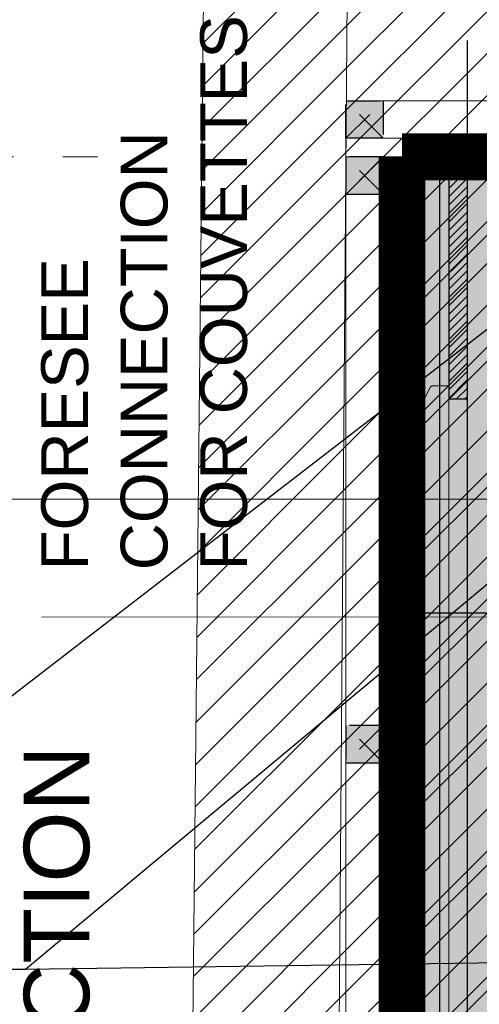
# Model space of a CAD drawing. Header units: centimetres. Extents: x -2854 to 18796, y -762 to 9238.
# Tile 115 of 173: x 557 to 606, y 1520 to 1625. Entities that reach past the tile are written whole.
import ezdxf
from ezdxf import colors
from ezdxf.entities.mleader import LeaderData, LeaderLine
from ezdxf.math import Vec2, Vec3

# ---------------------------------------------------------------- set-up
doc = ezdxf.new("R2010")
doc.units = ezdxf.units.CM
doc.header["$LTSCALE"] = 0.3
doc.linetypes.add('ACAD_ISO03W100', pattern=[30, 12, -18])
for name, color, linetype, lineweight in [('_IVELA_FOCUSING', 30, 'Continuous', 15), ('KK_ARC_WALL 0.2', 3, 'Continuous', 20), ('KK_ARC_WALL DETAIL 0.09', 253, 'Continuous', 9), ('KK_DIM', 253, 'Continuous', 5), ('KK_FIN_CEILING', 7, 'Continuous', 5), ('KK_FUR_DET', 251, 'Continuous', 9), ('KK_FUR_DIG', 7, 'Continuous', 9), ('XR_DEM_GENERIC', 215, 'Continuous', 13), ('XR_EXIST_WALLS_0.2', 2, 'Continuous', 20)]:
    doc.layers.add(name, color=color, linetype=linetype, lineweight=lineweight)
for name, color, linetype in [('KK_ARC_AREAS', 1, 'Continuous'), ('KK_ARC_PROJECTION', 253, 'ACAD_ISO03W100'), ('KK_FIN_FLOOR', 7, 'Continuous'), ('KK_FIN_WALLS', 7, 'Continuous'), ('KK_FUR_HATCH', 253, 'Continuous'), ('XR_EXIST_WALL_HATCH', 253, 'Continuous')]:
    doc.layers.add(name, color=color, linetype=linetype)
doc.layers.add('KK_Defpoints', color=40, linetype='Continuous', plot=False)
doc.layers.add('KK_TAG_ELECTRICAL', color=7, linetype='Continuous', true_color=0x0070e2)
doc.styles.add('IVELA', font='Arial.ttf')
doc.styles.add('KIKO Milano_Light', font='Arial.ttf')
doc.dimstyles.new('KIKO', dxfattribs={"dimtxt": 1.5, "dimasz": 1, "dimexe": 0, "dimexo": 2, "dimgap": 0.7, "dimtad": 0, "dimtih": 1, "dimtoh": 1, "dimdec": 0, "dimzin": 0, "dimtxsty": 'KIKO Milano_Light', "dimblk": 'ARCHTICK', "dimcen": 0.09, "dimadec": 1, "dimazin": 0, "dimtfac": 1, "dimtdec": 0, "dimtix": 1, "dimtofl": 0, "dimtmove": 0, "dimatfit": 3, "dimldrblk": 'ARCHTICK', "dimfxl": 5, "dimfxlon": 1, "dimtolj": 1, "dimtzin": 0, "dimlwe": 5, "dimarcsym": 0})
pattern_1 = [(45, (-153.7851414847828, 995.6580587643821), (-2.245064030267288, 2.245064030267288), [])]

# ---------------------------------------------------------------- blocks, each defined once
blk = doc.blocks.new('_ArchTick')
at = {"color": 0, "linetype": 'ByBlock', "const_width": 0.15}
blk.add_lwpolyline([(-0.5, -0.5), (0.5, 0.5)], dxfattribs=at)
blk = doc.blocks.new('*D117')
at = {"layer": 'Defpoints', "color": 0, "transparency": 16777216}
for p in [(539.7191332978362, 1610.156779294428), (654.956426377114, 1610.156779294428), (647.7087667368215, 1291.340264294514)]:
    blk.add_point(p, dxfattribs=at)
at = {"layer": 'KK_DIM', "color": 0, "linetype": 'ACAD_ISO03W100', "lineweight": 5, "transparency": 16777216}
for p, q in [((564.7191332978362, 1610.156779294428), (539.7191332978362, 1610.156779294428)), ((564.7191332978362, 1291.340264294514), (539.7191332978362, 1291.340264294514))]:
    blk.add_line(p, q, dxfattribs=at)
at = {"layer": 'KK_DIM', "color": 0, "lineweight": -2, "transparency": 16777216}
for p, q in [((539.7191332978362, 1610.156779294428), (539.7191332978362, 1458.080377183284)), ((539.7191332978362, 1291.340264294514), (539.7191332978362, 1443.416666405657))]:
    blk.add_line(p, q, dxfattribs=at)
at = {"layer": 'KK_DIM', "color": 0, "lineweight": -2, "transparency": 16777216, "xscale": 5, "yscale": 5, "zscale": 5}
for p, rotation in [((539.7191332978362, 1610.156779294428), 90), ((539.7191332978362, 1291.340264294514), 270)]:
    blk.add_blockref('_ArchTick', p, dxfattribs=dict(at, rotation=rotation))
at = {"layer": 'KK_DIM', "color": 0, "transparency": 16777216, "insert": (539.7191332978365, 1450.74852179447), "char_height": 7.5, "attachment_point": 5, "style": 'KIKO Milano_Light'}
blk.add_mtext('\\A1;319', dxfattribs=at)
blk = doc.blocks.new('*D118')
at = {"layer": 'Defpoints', "color": 0, "transparency": 16777216}
for p in [(539.8462570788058, 1787.187443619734), (654.2577631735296, 1787.187443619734), (654.956426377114, 1610.156779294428)]:
    blk.add_point(p, dxfattribs=at)
at = {"layer": 'KK_DIM', "color": 0, "linetype": 'ACAD_ISO03W100', "lineweight": 5, "transparency": 16777216}
for p, q in [((564.8462570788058, 1787.187443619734), (539.8462570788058, 1787.187443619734)), ((564.8462570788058, 1610.156779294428), (539.8462570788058, 1610.156779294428))]:
    blk.add_line(p, q, dxfattribs=at)
at = {"layer": 'KK_DIM', "color": 0, "lineweight": -2, "transparency": 16777216}
for p, q in [((539.8462570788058, 1787.187443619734), (539.8462570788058, 1705.937459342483)), ((539.8462570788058, 1610.156779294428), (539.8462570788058, 1691.406763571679))]:
    blk.add_line(p, q, dxfattribs=at)
at = {"layer": 'KK_DIM', "color": 0, "lineweight": -2, "transparency": 16777216, "xscale": 5, "yscale": 5, "zscale": 5}
for p, rotation in [((539.8462570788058, 1787.187443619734), 90), ((539.8462570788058, 1610.156779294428), 270)]:
    blk.add_blockref('_ArchTick', p, dxfattribs=dict(at, rotation=rotation))
at = {"layer": 'KK_DIM', "color": 0, "transparency": 16777216, "insert": (539.8462570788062, 1698.67211145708), "char_height": 7.5, "attachment_point": 5, "style": 'KIKO Milano_Light'}
blk.add_mtext('\\A1;177', dxfattribs=at)
blk = doc.blocks.new('*D124')
at = {"layer": 'Defpoints', "color": 0, "transparency": 16777216}
for p in [(635.1044807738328, 2247.752450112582), (515.87827325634, 1257.477025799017), (645.7087667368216, 1257.477025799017)]:
    blk.add_point(p, dxfattribs=at)
at = {"layer": 'KK_DIM', "color": 0, "linetype": 'ACAD_ISO03W100', "lineweight": 5, "transparency": 16777216}
for p, q in [((540.8782732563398, 2247.752450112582), (515.8782732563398, 2247.752450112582)), ((540.87827325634, 1257.477025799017), (515.87827325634, 1257.477025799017))]:
    blk.add_line(p, q, dxfattribs=at)
at = {"layer": 'KK_DIM', "color": 0, "lineweight": -2, "transparency": 16777216}
for p, q in [((515.8782732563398, 2247.752450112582), (515.8782732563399, 1759.944035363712)), ((515.87827325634, 1257.477025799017), (515.8782732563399, 1745.285440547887))]:
    blk.add_line(p, q, dxfattribs=at)
at = {"layer": 'KK_DIM', "color": 0, "lineweight": -2, "transparency": 16777216, "xscale": 5, "yscale": 5, "zscale": 5}
for p, rotation in [((515.8782732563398, 2247.752450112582), 90), ((515.87827325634, 1257.477025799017), 270)]:
    blk.add_blockref('_ArchTick', p, dxfattribs=dict(at, rotation=rotation))
at = {"layer": 'KK_DIM', "color": 0, "transparency": 16777216, "insert": (515.8782732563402, 1752.614737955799), "char_height": 7.5, "attachment_point": 5, "style": 'KIKO Milano_Light'}
blk.add_mtext('\\A1;990', dxfattribs=at)
blk = doc.blocks.new('_DotBlank')
at = {"color": 0, "linetype": 'ByBlock', "lineweight": -2}
blk.add_line((-0.5, 0), (-1, 0), dxfattribs=at)
blk.add_circle((0, 0), 0.5, dxfattribs=at)
blk = doc.blocks.new('A$C5289d5f0')
at = {"layer": 'KK_FUR_HATCH', "true_color": 0xffffff}
h = blk.add_hatch(color=7, dxfattribs=at)
h.dxf.hatch_style = 1
h.paths.add_polyline_path([(111.440293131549, -5.240000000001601), (111.440293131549, -3.482664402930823), (111.3309561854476, -3.304394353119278), (110.1402016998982, -2.698810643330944), (110.1402016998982, 0), (0, 0), (0, -2.698810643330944), (-1.190754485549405, -3.304394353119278), (-1.300091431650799, -3.482664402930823), (-1.300091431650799, -5.240000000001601)])

msp = doc.modelspace()

# ---------------------------------------------------------------- hatches: boundary and pattern name
at = {"layer": 'KK_ARC_AREAS', "true_color": 0xb896c1, "transparency": 33554559}
h = msp.add_hatch(color=253, dxfattribs=at)
h.dxf.hatch_style = 1
h.paths.add_polyline_path([(597.3874383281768, 1291.352072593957), (597.3874383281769, 1610.156710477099), (654.9564263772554, 1610.156710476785), (654.9564263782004, 1783.622289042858), (624.2564123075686, 1783.622289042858), (624.2564123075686, 1889.722289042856), (654.9564263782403, 1889.722289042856), (654.9564263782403, 2123.473934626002), (648.7892178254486, 2123.473934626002), (819.256426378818, 2123.473934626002), (819.256426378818, 2100.086963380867), (829.256426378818, 2100.086963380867), (829.256426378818, 2110.087210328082), (930.0715884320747, 2110.086598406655), (930.0715884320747, 2100.086598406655), (958.2694010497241, 2100.087210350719), (958.2694010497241, 2074.217536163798), (1001.270083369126, 2074.242259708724), (1001.270083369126, 1291.340429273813), (917.7086963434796, 1291.340429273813), (917.7086963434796, 1241.477026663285), (647.7087667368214, 1241.477026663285), (647.7087667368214, 1291.352072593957)])
at = {"layer": 'KK_ARC_WALL 0.2', "true_color": 0xffffff}
h = msp.add_hatch(color=7, dxfattribs=at)
h.dxf.hatch_style = 1
h.paths.add_polyline_path([(595.3876521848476, 1612.156710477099), (591.3876521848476, 1612.156710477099), (591.3876521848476, 1616.156710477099), (595.3876521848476, 1616.156710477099)])
h = msp.add_hatch(color=7, dxfattribs=at)
h.dxf.hatch_style = 1
h.paths.add_polyline_path([(595.3874383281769, 1606.156980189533), (595.3874383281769, 1610.156980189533), (591.3874383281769, 1610.156980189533), (591.3874383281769, 1606.156980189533)])
h = msp.add_hatch(color=7, dxfattribs=at)
h.dxf.hatch_style = 1
h.paths.add_polyline_path([(595.3874383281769, 1545.340534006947), (595.3874383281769, 1549.340534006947), (591.3874383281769, 1549.340534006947), (591.3874383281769, 1545.340534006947)])
at = {"layer": 'KK_FIN_CEILING', "lineweight": 5, "true_color": 0x939598, "transparency": 33554610}
h = msp.add_hatch(dxfattribs=at)
h.set_pattern_fill('ANSI31', color=252, scale=3, angle=-1.272221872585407e-14)
h.set_pattern_definition([(44.99999999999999, (-1225, 2181.490601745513), (-6.735192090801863, 6.735192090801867), [])])
h.paths.add_polyline_path([(640.3904301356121, 1610.156710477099), (597.3876521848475, 1610.156710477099), (597.3876521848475, 1291.340534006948), (640.3904301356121, 1291.340534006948)])
at = {"layer": 'KK_FIN_FLOOR', "true_color": 0x636466, "transparency": 33554559}
h = msp.add_hatch(dxfattribs=at)
h.set_pattern_fill('KK_PAV100X100CM', color=251, scale=0.9, angle=-90.00000000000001, pattern_type=2)
h.set_pattern_definition([(270, (917.7086963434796, 1291.340534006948), (90, -3.445711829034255e-14), []), (0, (917.7086963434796, 1291.340534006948), (3.996802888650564e-14, 90), [])])
h.paths.add_polyline_path([(1001.246731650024, 2074.155283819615), (958.246501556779, 2074.155349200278), (958.2465411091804, 2100.00023446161), (930.0472510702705, 2100.005800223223), (930.0464488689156, 2109.97400153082), (924.1538323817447, 2109.97400153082), (831.4446527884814, 2109.97400153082), (831.4418184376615, 2100.000234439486), (819.2330746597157, 2100.000234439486), (819.2330746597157, 2123.386958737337), (653.1563977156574, 2123.386946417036), (653.1563942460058, 1889.635313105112), (624.2330605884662, 1889.63532722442), (624.2330605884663, 1783.535313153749), (654.9330605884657, 1783.535313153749), (654.9330746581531, 1610.06973458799), (597.3640866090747, 1610.070004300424), (597.3643004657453, 1291.265096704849), (647.6854150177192, 1291.253558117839), (648.474596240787, 1241.477026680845), (702.7087647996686, 1241.477026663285), (702.7087647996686, 1291.423847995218), (864.7087647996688, 1291.340256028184), (865.2087647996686, 1241.477026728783), (918.4978775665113, 1241.477026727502), (917.6853446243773, 1241.390050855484), (917.7086963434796, 1291.340429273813), (1001.270083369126, 1291.340429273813), (1001.246731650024, 1394.680872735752)])
at = {"layer": 'KK_FUR_DIG', "true_color": 0xd19cc7}
h = msp.add_hatch(color=9, dxfattribs=at)
h.dxf.hatch_style = 1
h.paths.add_polyline_path([(602.3856529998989, 1585.681504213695), (600.6283174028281, 1585.681504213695), (600.4500473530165, 1585.572167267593), (599.8444636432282, 1584.381412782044), (597.1456529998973, 1584.381412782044), (597.1456529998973, 1474.241211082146), (599.8444636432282, 1474.241211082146), (600.4500473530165, 1473.050456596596), (600.6283174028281, 1472.941119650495), (602.3856529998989, 1472.941119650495)])
at = {"layer": 'KK_FUR_HATCH', "true_color": 0xffffff}
h = msp.add_hatch(color=7, dxfattribs=at)
h.dxf.hatch_style = 1
h.paths.add_polyline_path([(601.3874383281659, 1450.738556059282), (601.3874383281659, 1608.139506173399), (676.3942406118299, 1608.139506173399), (676.3942406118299, 1450.738556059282)])
at = {"layer": 'KK_FUR_HATCH', "ltscale": 50}
h = msp.add_hatch(dxfattribs=at)
h.set_pattern_fill('ANSI31', color=256, scale=0.2000000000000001, angle=180, style=0)
h.set_pattern_definition([(225, (3550.704870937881, 750.1618570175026), (0.4490128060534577, -0.4490128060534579), [])])
h.paths.add_polyline_path([(604.3861965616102, 1584.261476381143), (604.3861965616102, 1608.138020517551), (602.3863730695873, 1608.138020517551), (602.3863730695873, 1584.261476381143)])
h.paths.add_polyline_path([(604.3859932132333, 1474.361116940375), (602.3857749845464, 1474.361119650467), (602.3870671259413, 1450.738597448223), (604.3872841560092, 1450.738603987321)])
at = {"layer": 'XR_DEM_GENERIC'}
h = msp.add_hatch(dxfattribs=at)
h.set_pattern_fill('ANSI31', color=256)
h.set_pattern_definition(pattern_1)
h.paths.add_polyline_path([(591.9908860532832, 1689.612127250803), (648.2577228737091, 1689.184790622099), (645.7087667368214, 1257.477025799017), (588.7096294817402, 1257.573505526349)])
at = {"layer": 'XR_EXIST_WALL_HATCH'}
h = msp.add_hatch(dxfattribs=at)
h.set_pattern_fill('ANSI31', color=256)
h.set_pattern_definition(pattern_1)
h.paths.add_polyline_path([(2963.248468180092, 2268.186553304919), (2446.214858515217, 2268.186553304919), (2446.214858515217, 2253.055059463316), (2963.248468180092, 2253.055059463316)])
h.paths.add_polyline_path([(572.3596815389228, 1257.697678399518), (588.7096330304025, 1257.57349922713), (591.9908937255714, 1689.61213095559), (648.2577176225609, 1689.184792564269), (648.9564250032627, 1781.182132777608), (592.9595093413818, 1781.770696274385), (596.2048234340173, 2095.753080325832), (596.2048327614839, 2095.753079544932), (596.1044807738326, 2103.752450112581), (596.1044831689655, 2103.752441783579), (596.1044831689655, 2193.752464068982), (635.1044687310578, 2193.752464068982), (635.1044687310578, 2247.752453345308), (939.0680964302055, 2253.055066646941), (948.0681799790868, 2252.055745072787), (1036.063505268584, 2253.021092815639), (1036.057737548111, 2110.159430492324), (948.0788766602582, 2109.055732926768), (948.0779044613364, 2122.055733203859), (939.0779040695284, 2122.055059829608), (939.0789514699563, 2108.055059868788), (939.029109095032, 2107.593676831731), (939.0795497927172, 2100.054437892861), (954.1735654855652, 2100.24379210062), (1006.176457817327, 2100.092228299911), (1012.708544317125, 1273.325429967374), (1027.708487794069, 1273.281697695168), (1021.214998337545, 2095.159426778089), (1051.057138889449, 2095.159426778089), (1051.064126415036, 2268.186553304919), (947.9036418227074, 2267.054830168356), (581.1044794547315, 2262.011312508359), (581.1044794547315, 2103.752441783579)])

# ---------------------------------------------------------------- linework, layer by layer
msp.add_lwpolyline([(-112.9101443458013, 1036.532785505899), (1705.339858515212, 2439.78278550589)])
for points in [[(672.5412827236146, 1608.139141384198), (601.3942406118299, 1608.138004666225), (601.3874383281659, 1450.738556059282), (672.5412827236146, 1450.739692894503), (672.5412581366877, 1455.739692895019), (612.2539853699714, 1455.739396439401), (612.2532605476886, 1603.138844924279), (672.5405333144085, 1603.138844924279)], [(604.3861965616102, 1584.261476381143), (604.3861965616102, 1608.138020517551), (602.3863730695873, 1608.138020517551), (602.3863730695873, 1584.261476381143)]]:
    msp.add_lwpolyline(points, close=True)
at = {"layer": 'Defpoints'}
msp.add_lwpolyline([(604.3871997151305, 1437.560744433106), (604.3863847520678, 1622.586114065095)], dxfattribs=at)
at = {"layer": 'KK_ARC_PROJECTION'}
for p, q in [((595.3876521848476, 1612.156710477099), (591.3876521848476, 1616.156710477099)), ((591.3876521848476, 1612.156710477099), (595.3876521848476, 1616.156710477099)), ((595.3874383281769, 1606.156980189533), (591.3874383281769, 1610.156980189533)), ((595.3874383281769, 1610.156980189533), (591.3874383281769, 1606.156980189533)), ((595.3874383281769, 1545.340534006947), (591.3874383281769, 1549.340534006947)), ((595.3874383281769, 1549.340534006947), (591.3874383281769, 1545.340534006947))]:
    msp.add_line(p, q, dxfattribs=at)
at = {"layer": 'KK_ARC_PROJECTION', "color": 59, "true_color": 0x4b4844}
for points in [[(595.3876521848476, 1612.156710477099), (591.3876521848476, 1612.156710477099), (591.3876521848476, 1616.156710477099), (595.3876521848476, 1616.156710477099)], [(595.3874383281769, 1606.156980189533), (595.3874383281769, 1610.156980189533), (591.3874383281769, 1610.156980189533), (591.3874383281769, 1606.156980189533)], [(595.3874383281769, 1545.340534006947), (595.3874383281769, 1549.340534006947), (591.3874383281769, 1549.340534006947), (591.3874383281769, 1545.340534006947)]]:
    msp.add_lwpolyline(points, close=True, dxfattribs=at)
at = {"layer": 'KK_ARC_WALL 0.2'}
for points in [[(591.3876521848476, 1612.156710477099), (652.9564263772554, 1612.156710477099), (652.9564263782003, 1781.622289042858), (624.2564123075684, 1781.622289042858), (624.2564123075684, 1783.622289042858), (654.9564263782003, 1783.622289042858), (654.9564263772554, 1610.156710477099), (591.3876521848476, 1610.156710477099)], [(595.3874383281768, 1285.340534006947), (597.3874383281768, 1285.340534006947), (597.3874383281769, 1610.156980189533), (595.3874383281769, 1610.156980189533)]]:
    msp.add_lwpolyline(points, close=True, dxfattribs=at)
at = {"layer": 'KK_ARC_WALL DETAIL 0.09'}
for points in [[(624.2564123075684, 1777.622289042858), (648.9564263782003, 1777.622289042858), (648.9564263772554, 1616.156710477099), (591.3876521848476, 1616.156710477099)], [(591.3874383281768, 1285.340534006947), (591.3874383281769, 1610.156980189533)]]:
    msp.add_lwpolyline(points, dxfattribs=at)
at = {"layer": 'KK_Defpoints'}
for points in [[(597.3874383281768, 1291.352072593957), (597.3874383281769, 1610.156710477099), (654.9564263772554, 1610.156710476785), (654.9564263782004, 1783.622289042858), (624.2564123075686, 1783.622289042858), (624.2564123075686, 1889.722289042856), (654.9564263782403, 1889.722289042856), (654.9564263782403, 2123.473934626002), (648.7892178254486, 2123.473934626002), (819.256426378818, 2123.473934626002), (819.256426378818, 2100.086963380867), (829.256426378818, 2100.086963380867), (829.256426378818, 2110.087210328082), (930.0715884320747, 2110.086598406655), (930.0715884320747, 2100.086598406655), (958.2694010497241, 2100.087210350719), (958.2694010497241, 2074.217536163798), (1001.270083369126, 2074.242259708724), (1001.270083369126, 1291.340429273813), (917.7086963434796, 1291.340429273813), (917.7086963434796, 1241.477026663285), (647.7087667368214, 1241.477026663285), (647.7087667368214, 1291.352072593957), (597.3874383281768, 1291.352072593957)], [(640.3904301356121, 1291.340534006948), (597.3876521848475, 1291.340534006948), (597.3876521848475, 1610.156710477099), (640.3904301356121, 1610.156710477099)]]:
    msp.add_lwpolyline(points, close=True, dxfattribs=at)
at = {"layer": 'KK_FIN_FLOOR'}
msp.add_lwpolyline([(647.7087664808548, 1241.477026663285), (917.708696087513, 1241.477026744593), (917.6883611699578, 1291.340255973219), (1001.270083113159, 1291.340255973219), (1001.270083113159, 2074.242259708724), (958.2698530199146, 2074.242325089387), (958.269892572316, 2100.087210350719), (930.0706025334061, 2100.092776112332), (930.0698003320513, 2110.060977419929), (831.4680122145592, 2110.088998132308), (831.4651699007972, 2100.087210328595), (819.2564261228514, 2100.087210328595), (819.2564261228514, 2123.473934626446), (653.1563977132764, 2123.473922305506), (653.1563942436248, 1889.722288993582), (624.2564120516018, 1889.722303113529), (624.256412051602, 1783.622289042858), (654.9564120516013, 1783.622289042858), (654.9564261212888, 1610.156710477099), (597.3874380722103, 1610.156980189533), (597.3876519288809, 1291.352072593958), (647.7087664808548, 1291.340534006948), (647.7087664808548, 1241.477026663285)], dxfattribs=at)
at = {"layer": 'KK_FIN_WALLS', "color": 83, "true_color": 0x88cb74, "const_width": 5}
msp.add_lwpolyline([(597.3874383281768, 1610.156710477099), (654.9564123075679, 1610.156710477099), (654.9564123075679, 1638.872274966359)], dxfattribs=at)
at = {"layer": 'KK_FIN_WALLS', "color": 181, "true_color": 0xa78feb, "const_width": 5}
msp.add_lwpolyline([(597.3876521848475, 1291.340534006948), (597.387652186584, 1610.156710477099)], dxfattribs=at)
at = {"layer": 'KK_FIN_WALLS', "color": 193, "linetype": 'ByBlock', "lineweight": -2, "true_color": 0x9f7aa8}
msp.add_lwpolyline([(701.9094573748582, 1573.527864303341), (507.6676849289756, 1573.504390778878)], dxfattribs=at)
at = {"layer": 'KK_FUR_DET'}
for p, q in [((599.8444636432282, 1584.381412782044), (599.8444636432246, 1474.241211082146)), ((602.3856529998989, 1584.261504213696), (602.3856529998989, 1474.361119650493)), ((604.3856529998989, 1584.261504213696), (604.3856529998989, 1474.361119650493))]:
    msp.add_line(p, q, dxfattribs=at)
msp.add_lwpolyline([(602.3856529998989, 1585.681504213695), (600.6283174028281, 1585.681504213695), (600.4500473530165, 1585.572167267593), (599.8444636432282, 1584.381412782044), (597.1456529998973, 1584.381412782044), (597.1456529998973, 1474.241211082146), (599.8444636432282, 1474.241211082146), (600.4500473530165, 1473.050456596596), (600.6283174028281, 1472.941119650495), (602.3856529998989, 1472.941119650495), (602.3856529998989, 1585.681504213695)], dxfattribs=at)
at = {"layer": 'KK_TAG_ELECTRICAL', "color": 150, "const_width": 0.1}
msp.add_lwpolyline([(608.8189821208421, 1560.939243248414), (558.8189821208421, 1560.939243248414)], dxfattribs=at)
at = {"layer": 'XR_EXIST_WALLS_0.2', "linetype": 'Continuous', "lineweight": 13}
for p, q in [((581.1044807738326, 2103.752450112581), (572.3596815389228, 1257.697680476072)), ((591.9908860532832, 1689.612127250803), (588.7096294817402, 1257.573505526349))]:
    msp.add_line(p, q, dxfattribs=at)

# ---------------------------------------------------------------- block references
at = {"rotation": 89.99999999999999}
msp.add_blockref('A$C5289d5f0', (597.1456529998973, 1474.241211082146), dxfattribs=at)

# ---------------------------------------------------------------- texts
at = {"layer": 'KK_TAG_ELECTRICAL', "color": 150, "insert": (558.8189821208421, 1565.939243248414), "char_height": 5.000000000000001, "attachment_point": 1, "rotation": 89.99999999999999, "line_spacing_factor": 1.019399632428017, "style": 'KIKO Milano_Light'}
msp.add_mtext_dynamic_manual_height_columns('FORESEE\\PCONNECTION\\PFOR COUVETTES', width=57.13282480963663, gutter_width=0.125, heights=[0], dxfattribs=at)
at = {"layer": 'KK_TAG_ELECTRICAL', "color": 150, "insert": (554.665888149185, 1481.48311093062, 0.0001782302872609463), "char_height": 7.000000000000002, "width": 700.0000000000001, "attachment_point": 4, "rotation": 89.99999999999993, "style": 'KIKO Milano_Light'}
msp.add_mtext('\\pxql;CHANDELIER POINT\\PCONNECTION', dxfattribs=at)

# ---------------------------------------------------------------- dimensions: what is measured, and where the dimension line sits
at = {"layer": 'KK_DIM'}
for base, p1, p2, picture, middle in [((515.87827325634, 1257.477025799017), (635.1044807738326, 2247.752450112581), (645.7087667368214, 1257.477025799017), '*D124', (515.8782732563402, 1752.614737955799)), ((539.8462570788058, 1787.187443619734), (654.9564263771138, 1610.156779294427), (654.2577631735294, 1787.187443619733), '*D118', (539.8462570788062, 1698.67211145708)), ((539.7191332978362, 1610.156779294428), (647.7087667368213, 1291.340264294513), (654.9564263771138, 1610.156779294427), '*D117', (539.7191332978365, 1450.74852179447))]:
    dim = msp.add_linear_dim(base=base, p1=p1, p2=p2, angle=90, dimstyle='KIKO', override={"dimscale": 0, "dimpost": '\\X', "dimcen": 0.0018}, dxfattribs=at)
    dim.commit()
    dim.dimension.update_dxf_attribs({"geometry": picture, "text_midpoint": middle})

# ---------------------------------------------------------------- leaders
at = {"layer": '_IVELA_FOCUSING'}
ml = msp.add_multileader_mtext('Standard', dxfattribs=at)
ml.set_content('Floor-oriented light projector', color=256, style='IVELA')
ml.set_leader_properties(color=256)
ml.set_arrow_properties(name='DOTBLANK')
ml.build(insert=Vec2(0, 0))
ml.multileader.update_dxf_attribs({"has_text_frame": 1, "text_left_attachment_type": 0, "text_right_attachment_type": 4, "dogleg_length": 60, "arrow_head_size": 30})
ctx = ml.context
ctx.base_point, ctx.char_height, ctx.arrow_head_size, ctx.landing_gap_size, ctx.plane_origin, ctx.plane_x_axis, ctx.plane_y_axis = Vec3(402.1438706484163, 1533.908681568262, 4.103800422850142e-06), 8, 30, 5, Vec3(869.5500382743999, 1859.889972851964, 4.103800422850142e-06), Vec3(1, -2.449293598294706e-16), Vec3(2.449293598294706e-16, 1)
ctx.left_attachment, ctx.right_attachment = 0, 4
notes = []
notes.append((ctx, [(1, (1, 1, 0), (557.1452349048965, 1523.242014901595, 4.103800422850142e-06), (-1, 2.449293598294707e-16), 6, [(0, [(754.3825781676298, 1687.896383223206, 4.103800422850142e-06)], 0, [])])]))
ctx.mtext.insert, ctx.mtext.text_direction, ctx.mtext.rotation, ctx.mtext.width, ctx.mtext.defined_height, ctx.mtext.line_spacing_style = Vec3(407.1438706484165, 1533.908681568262, 4.103800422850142e-06), Vec3(1, -2.449293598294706e-16), -4.71238898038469, 421.9257055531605, 60.1537742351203, 2
ml = msp.add_multileader_mtext('Standard', dxfattribs=at)
ml.set_content('Floor-oriented light projector', color=256, style='IVELA')
ml.set_leader_properties(color=256)
ml.set_arrow_properties(name='DOTBLANK')
ml.build(insert=Vec2(0, 0))
ml.multileader.update_dxf_attribs({"has_text_frame": 1, "text_left_attachment_type": 0, "text_right_attachment_type": 4, "dogleg_length": 60, "arrow_head_size": 30})
ctx = ml.context
ctx.base_point, ctx.char_height, ctx.arrow_head_size, ctx.landing_gap_size, ctx.plane_origin, ctx.plane_x_axis, ctx.plane_y_axis = Vec3(402.1438706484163, 1533.908681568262, 4.103800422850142e-06), 8, 30, 5, Vec3(862.7344372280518, 1697.842593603, 4.103800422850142e-06), Vec3(1, -2.449293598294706e-16), Vec3(2.449293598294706e-16, 1)
ctx.left_attachment, ctx.right_attachment = 0, 4
notes.append((ctx, [(1, (1, 1, 0), (557.1452349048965, 1523.242014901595, 4.103800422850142e-06), (-1, 2.449293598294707e-16), 6, [(0, [(747.5669771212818, 1525.849003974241, 4.103800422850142e-06)], 0, [])])]))
ctx.mtext.insert, ctx.mtext.text_direction, ctx.mtext.rotation, ctx.mtext.width, ctx.mtext.defined_height, ctx.mtext.line_spacing_style = Vec3(407.1438706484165, 1533.908681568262, 4.103800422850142e-06), Vec3(1, -2.449293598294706e-16), -4.71238898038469, 421.9257055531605, 60.1537742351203, 2
for ctx, leaders in notes:
    for number, flags, end, landing, length, lines in leaders:
        leader = LeaderData()
        leader.index, (leader.has_last_leader_line, leader.has_dogleg_vector, leader.attachment_direction) = number, flags
        leader.last_leader_point, leader.dogleg_vector, leader.dogleg_length = Vec3(end), Vec3(landing), length
        for number, points, colour, breaks in lines:
            line = LeaderLine()
            line.index, line.vertices, line.color, line.breaks = number, Vec3.list(points), colors.encode_raw_color(colour), breaks
            leader.lines.append(line)
        ctx.leaders.append(leader)

doc.saveas('drawing.dxf')
